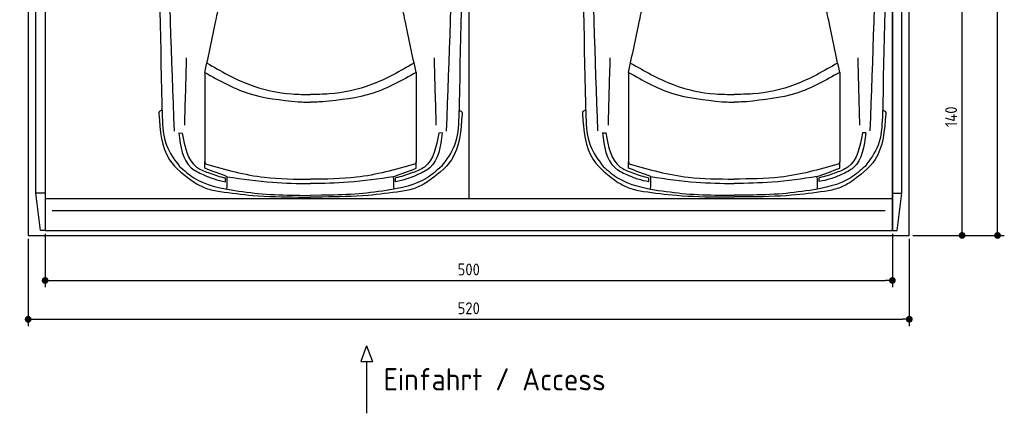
# Model space of a CAD drawing. Header units: millimetres. Extents: x -20 to 5811, y -1049 to 5673.
# Tile 1 of 3: x 0 to 5811, y -1049 to 1273. Entities that reach past the tile are written whole.
import ezdxf

# ---------------------------------------------------------------- set-up
doc = ezdxf.new("R2010")
doc.units = ezdxf.units.MM
for name, color, linetype in [('4', 3, 'Continuous'), ('5', 3, 'Continuous'), ('car', 10, 'Continuous')]:
    doc.layers.add(name, color=color, linetype=linetype)
doc.styles.get("Standard").update_dxf_attribs({"font": 'ISOCP.SHX'})
doc.dimstyles.new('GEN-ISO', dxfattribs={"dimscale": 20, "dimtxt": 3.5, "dimasz": 2, "dimexe": 2, "dimexo": 1, "dimgap": 1.5, "dimtad": 1, "dimdec": 1, "dimdsep": 46, "dimtxsty": 'Standard', "dimblk": 'PUNKT', "dimcen": 2, "dimclrd": 256, "dimclre": 256, "dimclrt": 2, "dimadec": 0, "dimazin": 0, "dimtp": 0.1, "dimtm": 0.1, "dimtfac": 0.71, "dimtdec": 1, "dimtmove": 2, "dimatfit": 3, "dimldrblk": 'PUNKT', "dimfxl": 0, "dimtolj": 1, "dimarcsym": 0})

# ---------------------------------------------------------------- blocks, each defined once
blk = doc.blocks.new('PUNKT')
at = {"layer": '4', "color": 0, "linetype": 'ByBlock'}
blk.add_line((-0.5, 0), (-1, 0), dxfattribs=at)
at = {"layer": '4', "color": 0, "linetype": 'ByBlock', "const_width": 0.5}
blk.add_lwpolyline([(-0.25, 0, 1), (0.25, 0, 1)], format="xyb", close=True, dxfattribs=at)
blk = doc.blocks.new('*D5')
at = {"layer": '5', "lineweight": -2}
for p, q in [((5320, 5300), (5810.6, 5300)), ((5770.6, 40), (5770.6, 5260)), ((5270, 0), (5810.6, 0))]:
    blk.add_line(p, q, dxfattribs=at)
at = {"layer": 'DEFPOINTS', "color": 0}
for p in [(5300, 5300), (5770.6, 5300), (5250, 0)]:
    blk.add_point(p, dxfattribs=at)
at = {"layer": '5', "lineweight": -2, "xscale": 40, "yscale": 40, "zscale": 40}
for p, rotation in [((5770.6, 5300), 90), ((5770.6, 0), 270)]:
    blk.add_blockref('PUNKT', p, dxfattribs=dict(at, rotation=rotation))
at = {"layer": '5', "color": 2, "insert": (5705.6, 2650), "char_height": 70, "attachment_point": 5, "rotation": 90}
blk.add_mtext('\\A1;530', dxfattribs=at)
blk = doc.blocks.new('*D6')
at = {"layer": '5', "lineweight": -2}
for p, q in [((5320, 1400), (5601.5, 1400)), ((5561.5, 40), (5561.5, 1360)), ((5270, 0), (5601.5, 0))]:
    blk.add_line(p, q, dxfattribs=at)
at = {"layer": 'DEFPOINTS', "color": 0}
for p in [(5300, 1400), (5561.5, 1400), (5250, 0)]:
    blk.add_point(p, dxfattribs=at)
at = {"layer": '5', "lineweight": -2, "xscale": 40, "yscale": 40, "zscale": 40}
for p, rotation in [((5561.5, 1400), 90), ((5561.5, 0), 270)]:
    blk.add_blockref('PUNKT', p, dxfattribs=dict(at, rotation=rotation))
at = {"layer": '5', "color": 2, "insert": (5496.5, 700), "char_height": 70, "attachment_point": 5, "rotation": 90}
blk.add_mtext('\\A1;140', dxfattribs=at)
blk = doc.blocks.new('*D7')
at = {"layer": '5', "lineweight": -2}
for p, q in [((150, 10), (150, -305.5)), ((5150, 10), (5150, -305.5)), ((190, -265.5), (5110, -265.5))]:
    blk.add_line(p, q, dxfattribs=at)
at = {"layer": 'DEFPOINTS', "color": 0}
for p in [(150, 30), (5150, 30), (5150, -265.5)]:
    blk.add_point(p, dxfattribs=at)
at = {"layer": '5', "lineweight": -2, "xscale": 40, "yscale": 40, "zscale": 40, "rotation": 180}
blk.add_blockref('PUNKT', (150, -265.5), dxfattribs=at)
at = {"layer": '5', "lineweight": -2, "xscale": 40, "yscale": 40, "zscale": 40}
blk.add_blockref('PUNKT', (5150, -265.5), dxfattribs=at)
at = {"layer": '5', "color": 2, "insert": (2650, -200.5), "char_height": 70, "attachment_point": 5}
blk.add_mtext('500', dxfattribs=at)
blk = doc.blocks.new('*D8')
at = {"layer": '5', "lineweight": -2}
for p, q in [((50, -20), (50, -534.7)), ((5250, -20), (5250, -534.7)), ((90, -494.7), (5210, -494.7))]:
    blk.add_line(p, q, dxfattribs=at)
at = {"layer": 'DEFPOINTS', "color": 0}
for p in [(50, 0), (5250, 0), (5250, -494.7)]:
    blk.add_point(p, dxfattribs=at)
at = {"layer": '5', "lineweight": -2, "xscale": 40, "yscale": 40, "zscale": 40, "rotation": 180}
blk.add_blockref('PUNKT', (50, -494.7), dxfattribs=at)
at = {"layer": '5', "lineweight": -2, "xscale": 40, "yscale": 40, "zscale": 40}
blk.add_blockref('PUNKT', (5250, -494.7), dxfattribs=at)
at = {"layer": '5', "color": 2, "insert": (2650, -429.7), "char_height": 70, "attachment_point": 5}
blk.add_mtext('520', dxfattribs=at)

msp = doc.modelspace()

# ---------------------------------------------------------------- linework, layer by layer
for p, q in [((2650, 5160), (2650, 218)), ((150, 250), (95, 250)), ((122.5, 30), (95, 250)), ((5150, 250), (5205, 250)), ((5177.5, 30), (5205, 250)), ((150, 218), (5150, 218)), ((2046.83, -651.91), (2012.33, -744.61)), ((2046.83, -651.91), (2081.34, -744.61)), ((2012.33, -744.61), (2081.34, -744.61)), ((2046.83, -744.61), (2046.83, -1049.24))]:
    msp.add_line(p, q)
msp.add_lwpolyline([(50, 5300), (50, 5200), (0, 5200), (0, 1400), (50, 1400), (50, 0), (5250, 0), (5250, 1400), (5300, 1400), (5300, 5200), (5250, 5200), (5250, 5300)], close=True)
for points in [[(95, 5210), (150, 5210), (150, 30), (122.5, 30)], [(95, 250), (95, 5210)], [(150, 30), (5150, 30), (5150, 5210)], [(150, 5210), (150, 30)], [(5205, 5210), (5150, 5210), (5150, 30), (5177.5, 30)], [(5205, 250), (5205, 5210)], [(192.02, 146.19), (1500, 146.19), (2650, 146.19), (4000, 146.19), (5107.98, 146.19)]]:
    msp.add_lwpolyline(points)
at = {"layer": 'car'}
for p, q in [((1092.91, 961.48), (1092.05, 438.09)), ((2339.4, 961.46), (2340.25, 438.07)), ((3592.88, 962), (3592.02, 438.61)), ((4839.37, 961.98), (4840.22, 438.6)), ((938.49, 604.73), (959, 604.2)), ((2493.82, 604.71), (2473.31, 604.18)), ((3438.46, 605.25), (3458.97, 604.72)), ((4993.79, 605.23), (4973.28, 604.7)), ((1213.57, 317.12), (1213.57, 339.57)), ((2218.73, 317.1), (2218.73, 339.56)), ((3713.54, 317.64), (3713.54, 340.1)), ((4718.7, 317.63), (4718.7, 340.08)), ((1654.04, 236.9), (1716.15, 236.45)), ((1778.26, 236.9), (1716.15, 236.45)), ((4154.01, 237.42), (4216.12, 236.98)), ((4278.23, 237.42), (4216.12, 236.98)), ((1644.42, 226.32), (1716.15, 226.32)), ((1787.87, 226.32), (1716.15, 226.32)), ((4144.39, 226.84), (4216.12, 226.84)), ((4287.84, 226.84), (4216.12, 226.84))]:
    msp.add_line(p, q, dxfattribs=at)
for points, knots in [([(838.29, 3385.39), (827.37, 2906.31), (810.3, 2010.75), (831.33, 1115.24), (841.11, 698.78)], [283.9698587, 283.9698587, 283.9698587, 283.9698587, 1721.3370464, 2970.9050259, 2970.9050259, 2970.9050259, 2970.9050259]), ([(912.65, 615.76), (896.78, 1046.76), (862.66, 1973.35), (877.14, 2900.3), (888.93, 3396.12)], [0, 0, 0, 0, 1293.6136458, 2781.0913078, 2781.0913078, 2781.0913078, 2781.0913078]), ([(2519.66, 615.73), (2535.54, 1046.73), (2569.68, 1973.33), (2555.23, 2900.28), (2543.45, 3396.09)], [0, 0, 0, 0, 1293.6136458, 2781.0913078, 2781.0913078, 2781.0913078, 2781.0913078]), ([(2594.09, 3385.36), (2605, 2906.28), (2622.04, 2010.73), (2600.99, 1115.22), (2591.2, 698.76)], [283.9698587, 283.9698587, 283.9698587, 283.9698587, 1721.3370464, 2970.9050259, 2970.9050259, 2970.9050259, 2970.9050259]), ([(3338.26, 3385.91), (3327.34, 2906.83), (3310.27, 2011.28), (3331.3, 1115.76), (3341.08, 699.3)], [283.9698587, 283.9698587, 283.9698587, 283.9698587, 1721.3370464, 2970.9050259, 2970.9050259, 2970.9050259, 2970.9050259]), ([(3412.62, 616.28), (3396.75, 1047.28), (3362.63, 1973.87), (3377.11, 2900.83), (3388.9, 3396.64)], [0, 0, 0, 0, 1293.6136458, 2781.0913078, 2781.0913078, 2781.0913078, 2781.0913078]), ([(5019.63, 616.26), (5035.51, 1047.26), (5069.65, 1973.85), (5055.2, 2900.8), (5043.42, 3396.62)], [0, 0, 0, 0, 1293.6136458, 2781.0913078, 2781.0913078, 2781.0913078, 2781.0913078]), ([(5094.06, 3385.88), (5104.97, 2906.81), (5122.01, 2011.25), (5100.96, 1115.74), (5091.17, 699.28)], [283.9698587, 283.9698587, 283.9698587, 283.9698587, 1721.3370464, 2970.9050259, 2970.9050259, 2970.9050259, 2970.9050259])]:
    msp.add_open_spline(points, degree=3, knots=knots, dxfattribs=at)
for points in [[(1092.91, 961.48), (1158.05, 1266.5), (1183.15, 1387.95)], [(2339.4, 961.46), (2274.27, 1266.48), (2249.18, 1387.93)], [(3592.88, 962), (3658.02, 1267.02), (3683.12, 1388.47)], [(4839.37, 961.98), (4774.24, 1267.01), (4749.15, 1388.46)], [(974, 649.93), (985.06, 1047.96)], [(2458.31, 649.91), (2447.26, 1047.94)], [(3473.97, 650.45), (3485.03, 1048.48)], [(4958.28, 650.43), (4947.23, 1048.46)], [(1105.56, 1016.32), (1356.67, 889.62), (1605.77, 834.51), (1716.16, 831.57)], [(2326.75, 1016.3), (2075.65, 889.61), (1826.54, 834.51), (1716.16, 831.57)], [(3605.53, 1016.84), (3856.64, 890.14), (4105.74, 835.03), (4216.13, 832.09)], [(4826.72, 1016.83), (4575.62, 890.13), (4326.51, 835.03), (4216.13, 832.09)], [(1092.91, 961.48), (1346.69, 839.49), (1643.24, 788.6)], [(2339.4, 961.46), (2085.62, 839.47), (1789.07, 788.6)], [(3592.88, 962), (3846.66, 840.01), (4143.21, 789.12)], [(4839.37, 961.98), (4585.59, 840), (4289.04, 789.12)], [(1643.24, 788.6), (1685.93, 786.34), (1716.16, 785.98)], [(1789.07, 788.6), (1746.38, 786.34), (1716.16, 785.98)], [(4143.21, 789.12), (4185.9, 786.86), (4216.13, 786.5)], [(4289.04, 789.12), (4246.35, 786.86), (4216.13, 786.5)], [(840.18, 737.17), (823.97, 730.09), (821.21, 716.07)], [(821.21, 716.07), (884.56, 446.8), (1030.64, 312.68)], [(841.11, 698.78), (866.76, 531.59), (943.45, 407.06)], [(2611.1, 716.05), (2547.74, 446.78), (2401.66, 312.66)], [(2591.2, 698.76), (2565.54, 531.57), (2488.85, 407.04)], [(2592.13, 737.15), (2608.34, 730.06), (2611.1, 716.05)], [(3340.15, 737.69), (3323.94, 730.61), (3321.18, 716.59)], [(3321.18, 716.59), (3384.53, 447.33), (3530.61, 313.21)], [(3341.08, 699.3), (3366.73, 532.12), (3443.42, 407.58)], [(5111.07, 716.57), (5047.71, 447.3), (4901.63, 313.19)], [(5091.17, 699.28), (5065.51, 532.09), (4988.82, 407.56)], [(5092.1, 737.67), (5108.31, 730.59), (5111.07, 716.57)], [(938.49, 604.73), (1012.01, 399.46), (1082.34, 358.54)], [(959, 604.2), (1044.35, 403.12), (1112.42, 370.51)], [(2473.31, 604.18), (2387.95, 403.11), (2319.88, 370.49)], [(2493.82, 604.71), (2420.29, 399.44), (2349.96, 358.53)], [(3438.46, 605.25), (3511.98, 399.98), (3582.31, 359.07)], [(3458.97, 604.72), (3544.32, 403.65), (3612.39, 371.03)], [(4973.28, 604.7), (4887.92, 403.63), (4819.85, 371.02)], [(4993.79, 605.23), (4920.26, 399.96), (4849.93, 359.05)], [(943.45, 407.06), (1027.76, 339.92), (1268.79, 264.89)], [(1092.05, 438.09), (1094.25, 427.09), (1102.17, 419.65)], [(1093.18, 396.15), (1092.23, 435.37)], [(1102.17, 419.65), (1444.11, 343.06), (1716.15, 332.38)], [(2330.13, 419.63), (1988.19, 343.05), (1716.15, 332.38)], [(2488.85, 407.04), (2404.53, 339.9), (2163.51, 264.88)], [(2340.25, 438.07), (2338.05, 427.07), (2330.13, 419.63)], [(2339.12, 396.13), (2340.07, 435.35)], [(3443.42, 407.58), (3527.73, 340.44), (3768.76, 265.41)], [(3592.02, 438.61), (3594.22, 427.61), (3602.14, 420.17)], [(3593.15, 396.67), (3592.2, 435.89)], [(3602.14, 420.17), (3944.08, 343.58), (4216.12, 332.9)], [(4830.1, 420.15), (4488.16, 343.57), (4216.12, 332.9)], [(4988.82, 407.56), (4904.5, 340.42), (4663.48, 265.4)], [(4840.22, 438.6), (4838.02, 427.6), (4830.1, 420.15)], [(4839.09, 396.66), (4840.04, 435.87)], [(1082.34, 358.54), (1147.05, 333.53), (1213.57, 317.12)], [(1225.36, 346.54), (1093.18, 396.15)], [(1112.42, 370.51), (1199.95, 342.52), (1213.86, 339.51)], [(2206.94, 346.52), (2339.12, 396.13)], [(2319.88, 370.49), (2232.35, 342.5), (2218.44, 339.5)], [(2349.96, 358.53), (2285.25, 333.51), (2218.73, 317.1)], [(3582.31, 359.07), (3647.02, 334.05), (3713.54, 317.64)], [(3725.33, 347.06), (3593.15, 396.67)], [(3612.39, 371.03), (3699.92, 343.04), (3713.83, 340.04)], [(4706.91, 347.05), (4839.09, 396.66)], [(4819.85, 371.02), (4732.32, 343.03), (4718.41, 340.02)], [(4849.93, 359.05), (4785.22, 334.03), (4718.7, 317.63)], [(1030.64, 312.68), (1097.89, 279.11), (1182.32, 259.48)], [(1223.35, 273.26), (1225.36, 346.54)], [(1225.36, 346.54), (1492.35, 313.34), (1716.15, 306.06)], [(2206.94, 346.52), (1939.94, 313.33), (1716.15, 306.06)], [(2208.94, 273.25), (2206.94, 346.52)], [(2401.66, 312.66), (2334.4, 279.09), (2249.97, 259.47)], [(3530.61, 313.21), (3597.86, 279.63), (3682.29, 260)], [(3723.32, 273.78), (3725.33, 347.06)], [(3725.33, 347.06), (3992.32, 313.86), (4216.12, 306.58)], [(4706.91, 347.05), (4439.91, 313.86), (4216.12, 306.58)], [(4708.91, 273.77), (4706.91, 347.05)], [(4901.63, 313.19), (4834.37, 279.61), (4749.94, 259.99)], [(1182.32, 259.48), (1376.55, 236.33), (1644.42, 226.32)], [(1268.79, 264.89), (1454.87, 243.73), (1654.04, 236.9)], [(2163.51, 264.88), (1977.43, 243.72), (1778.26, 236.9)], [(2249.97, 259.47), (2055.74, 236.32), (1787.87, 226.32)], [(3682.29, 260), (3876.52, 236.85), (4144.39, 226.84)], [(3768.76, 265.41), (3954.84, 244.25), (4154.01, 237.42)], [(4663.48, 265.4), (4477.4, 244.24), (4278.23, 237.42)], [(4749.94, 259.99), (4555.71, 236.85), (4287.84, 226.84)]]:
    msp.add_spline(points, degree=3, dxfattribs=at)

# ---------------------------------------------------------------- texts
msp.add_text('Einfahrt / Access', height=131.25).set_placement((2147.25, -914.18))

# ---------------------------------------------------------------- dimensions: what is measured, and where the dimension line sits
at = {"layer": '5'}
for base, p2, picture, middle in [((5770.6, 5300), (5300, 5300), '*D5', (5705.6, 2650)), ((5561.5, 1400), (5300, 1400), '*D6', (5496.5, 700))]:
    dim = msp.add_linear_dim(base=base, p1=(5250, 0), p2=p2, angle=270, dimstyle='GEN-ISO', override={"dimlfac": 0.1}, dxfattribs=at)
    dim.commit()
    dim.dimension.update_dxf_attribs({"geometry": picture, "text_midpoint": middle})
for base, p1, p2, picture, middle in [((5250, -494.67), (50, 0), (5250, 0), '*D8', (2650, -429.66)), ((5150, -265.52), (150, 30), (5150, 30), '*D7', (2650, -200.52))]:
    dim = msp.add_linear_dim(base=base, p1=p1, p2=p2, dimstyle='GEN-ISO', override={"dimlfac": 0.1, "dimtolj": 0}, dxfattribs=at)
    dim.commit()
    dim.dimension.update_dxf_attribs({"geometry": picture, "text_midpoint": middle})

doc.saveas('drawing.dxf')
